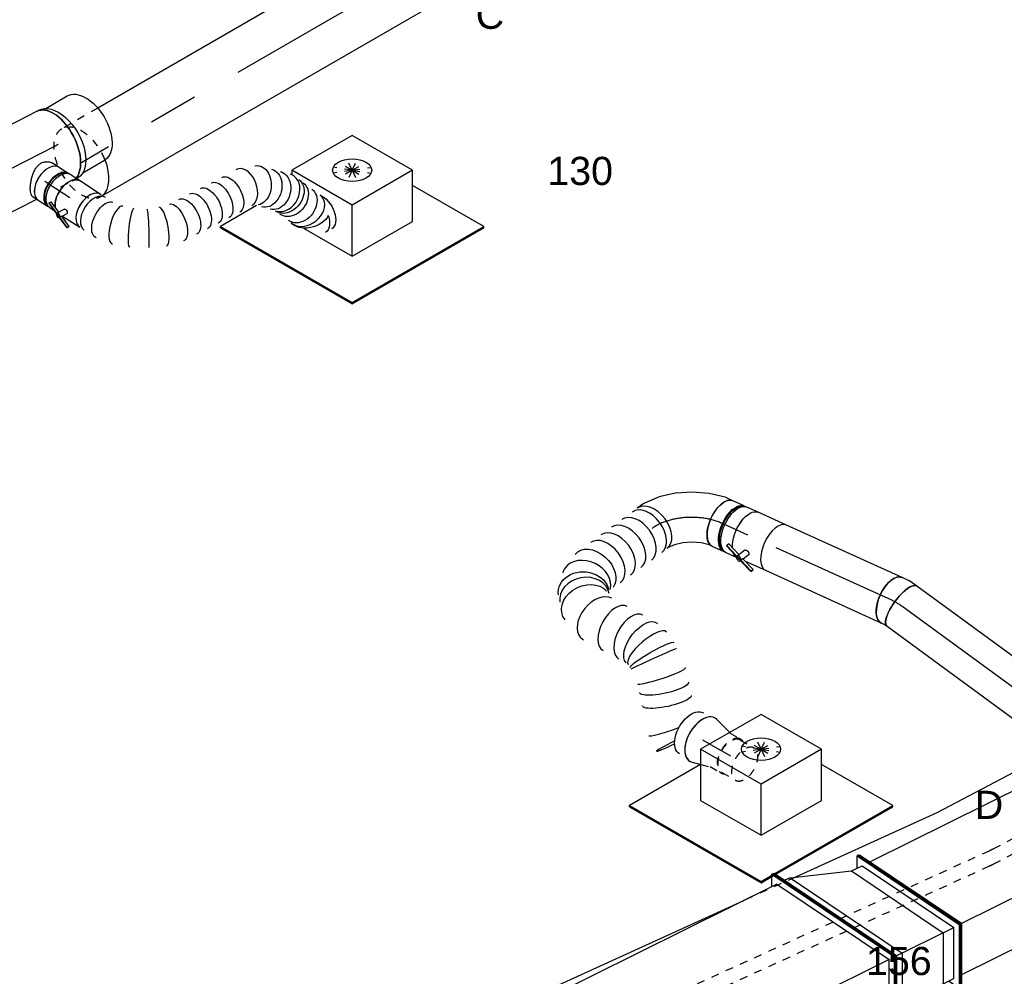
# Model space of a CAD drawing. Extents: x -329828 to 339781, y -55429 to 69176.
# Tile 51 of 140: x -45844 to -42699, y 35262 to 38320. Entities that reach past the tile are written whole.
import ezdxf
from ezdxf.enums import TextEntityAlignment as Align

# ---------------------------------------------------------------- set-up
doc = ezdxf.new("R2010")
doc.units = 0
doc.header["$LTSCALE"] = 50
doc.linetypes.add('CENTER2', pattern=[28.575, 19.05, -3.175, 3.175, -3.175])
doc.linetypes.add('STREEPJES', pattern=[0.1, 0.05, -0.05])
doc.layers.get('0').update_dxf_attribs({"linetype": 'CONTINUOUS'})
for name, color, linetype in [('EL6131--', 2, 'CONTINUOUS'), ('EM6131--', 1, 'CONTINUOUS'), ('lMcht aanvoer bestaand_PR', 1, 'CONTINUOUS'), ('lMcht retour bestaand_PR', 1, 'CONTINUOUS'), ('lucht aanvoer bestaand', 8, 'CONTINUOUS'), ('lucht aanvoer bestaand_HL', 1, 'CONTINUOUS'), ('lucht retour bestaand', 8, 'CONTINUOUS'), ('WL570---_RETOUR', 112, 'CONTINUOUS'), ('WL570---_RETOUR_HL', 8, 'CONTINUOUS'), ('WL570---_RETOUR_RST', 2, 'CONTINUOUS'), ('WL570---_RETOUR_RST_HL', 1, 'CONTINUOUS'), ('WL570---_TOEVOER', 3, 'CONTINUOUS'), ('WL570---_TOEVOER_HL', 8, 'CONTINUOUS'), ('WL570---_TOEVOER_RST', 2, 'CONTINUOUS'), ('WL570---_TOEVOER_RST_HL', 1, 'CONTINUOUS'), ('WM570---_RETOUR_PR', 1, 'CONTINUOUS'), ('WM570---_RETOUR_RST_PR', 1, 'CONTINUOUS'), ('WM570---_TOEVOER_PR', 1, 'CONTINUOUS'), ('WM570---_TOEVOER_RST_PR', 1, 'CONTINUOUS')]:
    doc.layers.add(name, color=color, linetype=linetype)
doc.styles.add('BURO-018', font='ARIAL.TTF', dxfattribs={"height": 90})

# ---------------------------------------------------------------- blocks, each defined once
blk = doc.blocks.new('*U653')
at = {"color": 0, "ltscale": 10}
for p, q in [((400.8, 527.7, -3637.9), (400.9, 527.8, -3637.9)), ((178.3, 422.1, -3637.9), (178.3, 421.9, -3637.9))]:
    blk.add_line(p, q, dxfattribs=at)
for centre, major_axis, ratio, start_param, end_param in [((270.2, 639.7, -3637.9), (73.3, 32.2), 0.57735, 3.141593, 6.442155), ((270.2, 639.7, -3637.9), (73.3, 32.2), 0.57735, 2.982623, 3.138451), ((331.8, 596.3, -3637.9), (78.8, -13.9), 0.052563, 4.875604, 6.283185), ((331.8, 596.3, -3637.9), (78.8, -13.9), 0.052563, 0, 1.351609), ((323.8, 551.4, -3637.9), (77.1, -23.7), 0.091804, 0.011316, 1.806413), ((254.8, 397.2, -3637.9), (-76.5, 24.8), 0.110234, 3.153432, 6.27134), ((242.7, 339.3, -3637.9), (78.3, -16.4), 0.01537, 3.141593, 6.283185), ((239.3, 300, -3637.9), (80.1, 6.1), 0.325482, 3.108821, 3.174364), ((239.3, 300, -3637.9), (80.1, 6.1), 0.325482, 3.174364, 6.250414), ((260.3, 240, -3637.9), (72.4, 34), 0.559584, 3.141593, 6.283185), ((284.8, 187.8, -3637.9), (72.4, 34), 0.559584, 3.141593, 6.283185), ((311.9, 130.2, -3637.9), (78.1, 20.6), 0.654018, 3.261406, 6.163372), ((311.9, 130.2, -3637.9), (78.1, 20.6), 0.654018, 6.163372, 6.402998), ((0, 0, -3637.9), (0, -80), 0.641905, 3.141593, 6.283185), ((20.6, 0, -3637.9), (0, -80), 0.641905, 3.141593, 6.283185), ((61.8, 0, -3637.9), (0, -80), 0.641905, 3.141593, 6.283185), ((103, 0, -3637.9), (0, -80), 0.641905, 3.141593, 6.283185), ((144.2, 0, -3637.9), (0, -80), 0.641905, 3.141593, 6.283185), ((185.3, 0, -3637.9), (0, -80), 0.641905, 3.141593, 6.283185), ((269, 11.8, -3637.9), (-37.5, 71.3), 0.779655, 0.150414, 2.991179), ((305.4, 51, -3637.9), (71.9, -35.1), 0.81209, 3.141593, 6.283185), ((269, 11.8, -3637.9), (-37.5, 71.3), 0.779655, 2.991179, 3.292006)]:
    blk.add_ellipse(centre, major_axis=major_axis, ratio=ratio, start_param=start_param, end_param=end_param, dxfattribs=at)
at = {"color": 0, "ltscale": 10, "extrusion": (4.47407e-17, -3.28597e-17, -1)}
for centre, major_axis, ratio, start_param, end_param in [((288.1, 471.6, -3637.9), (-73, 32.7), 0.232413, 0, 3.141593), ((270.6, 432.4, -3637.9), (-73, 32.7), 0.232413, 0, 3.141593), ((240, 326.1, -3637.9), (-79.8, 9.2), 0.121881, 3.152723, 6.294315), ((243.6, 276, -3637.9), (-76.9, -23.5), 0.503184, 3.202352, 6.343944), ((229.7, 0, -3637.9), (11.7, -79.6), 0.699351, 6.180463, 9.322055), ((297.5, 34.8, -3637.9), (63, -50.4), 0.809553, 6.104349, 9.245942), ((316.2, 73, -3637.9), (-79.7, 15.3), 0.775006, 2.934195, 6.075787)]:
    blk.add_ellipse(centre, major_axis=major_axis, ratio=ratio, start_param=start_param, end_param=end_param, dxfattribs=at)
at = {"layer": 'WM570---_RETOUR_PR', "color": 1, "style": 'BURO-018'}
blk.add_attdef('POSNR', text='', height=90, dxfattribs=at).set_placement((0, 0), align=Align.MIDDLE)
blk = doc.blocks.new('*U654')
at = {"color": 0, "ltscale": 10}
for p, q in [((-26.9, 124.8, -3535.2), (-13.2, 139.9, -3535.2)), ((-13.2, 139.9, -3535.2), (-9.7, 146.1, -3535.2)), ((-101.6, 84.8, -3535.2), (-74, 94.7, -3535.2)), ((-74, 94.7, -3535.2), (-48, 108.7, -3535.2)), ((-48, 108.7, -3535.2), (-26.9, 124.8, -3535.2)), ((-165.8, 76, -3535.2), (-174.5, 76, -3535.2)), ((-138.1, 80, -3535.2), (-127.3, 80, -3535.2)), ((-127.3, 80, -3535.2), (-101.6, 84.8, -3535.2)), ((118.9, 48.5, -3535.2), (129.8, 67.9, -3535.2)), ((82.6, 7.4, -3535.2), (115.5, 43.7, -3535.2)), ((39.4, -25.9, -3535.2), (80.9, 5.9, -3535.2)), ((-8.7, -51.9, -3535.2), (38.9, -26.2, -3535.2)), ((38.9, -26.2, -3535.2), (39.4, -25.9, -3535.2)), ((-59.5, -70.1, -3535.2), (-8.7, -51.9, -3535.2)), ((-165.8, -76, -3535.2), (-174.5, -76, -3535.2)), ((-138.1, -80, -3535.2), (-113.9, -80, -3535.2)), ((-111.3, -79.8, -3535.2), (-60.1, -70.2, -3535.2)), ((-59.5, -70.1, -3535.2), (-60.1, -70.2, -3535.2))]:
    blk.add_line(p, q, dxfattribs=at)
for centre, major_axis, ratio, start_param, end_param in [((60, 107, -3535.2), (69.8, -39.1), 0.641905, 3.141593, 6.283185), ((-178.5, 0, -3535.2), (0, 76), 0.504603, 3.269317, 6.155461), ((-138.1, 0, -3535.2), (0, 80), 0.504603, 3.141593, 6.283185), ((52.1, 92.9, -3535.2), (65.2, -46.9), 0.570565, 6.218705, 6.347665), ((-120, 0, -3535.2), (7.4, -79.9), 0.417172, 6.244757, 6.321613)]:
    blk.add_ellipse(centre, major_axis=major_axis, ratio=ratio, start_param=start_param, end_param=end_param, dxfattribs=at)
at = {"color": 0, "ltscale": 10, "extrusion": (-1.57744e-18, 6.0245e-17, -1)}
blk.add_ellipse((27.4, 65.7, -3535.2), major_axis=(54.3, -59.1), ratio=0.40063, start_param=6.24688, end_param=6.319491, dxfattribs=at)
at = {"layer": 'WL570---_RETOUR_HL', "linetype": 'CENTER2'}
blk.add_ellipse((-78.1, 107, -3535.2), major_axis=(-145.7, -66.1), ratio=0.57735, start_param=0.904587, end_param=2.475384, dxfattribs=at)
at = {"layer": 'WM570---_RETOUR_PR', "color": 1, "style": 'BURO-018'}
blk.add_attdef('POSNR', text='', height=90, dxfattribs=at).set_placement((0, 0), align=Align.MIDDLE)
blk = doc.blocks.new('*U671')
at = {"color": 0, "linetype": 'STREEPJES', "ltscale": 10}
for p, q in [((-40.6, 112.6, -5026.2), (2167.4, 112.6, -5026.2)), ((-60.9, 68.1, -5026.2), (2147.1, 68.1, -5026.2)), ((537, -112.6, -5026.2), (719.1, -112.6, -5026.2)), ((1597.3, -112.6, -5026.2), (1612.5, -112.6, -5026.2)), ((1691.6, -112.6, -5026.2), (1706.2, -112.6, -5026.2))]:
    blk.add_line(p, q, dxfattribs=at)
at = {"color": 0, "ltscale": 10}
for p, q in [((40.6, -112.6, -5026.2), (537, -112.6, -5026.2)), ((719.1, -112.6, -5026.2), (1597.3, -112.6, -5026.2)), ((1612.5, -112.6, -5026.2), (1691.6, -112.6, -5026.2)), ((1706.2, -112.6, -5026.2), (2248.6, -112.6, -5026.2))]:
    blk.add_line(p, q, dxfattribs=at)
at = {"layer": 'EM6131--', "color": 1, "style": 'BURO-018'}
blk.add_attdef('POSNR', text='', height=90, dxfattribs=at).set_placement((0, 0), align=Align.MIDDLE)
blk = doc.blocks.new('*U672')
at = {"color": 0, "linetype": 'STREEPJES', "ltscale": 10}
for p, q in [((-42.2, 115, -2966.7), (3081, 115, -2966.7)), ((-65, 71.6, -2966.7), (3058.2, 71.6, -2966.7))]:
    blk.add_line(p, q, dxfattribs=at)
at = {"color": 0, "ltscale": 10}
blk.add_line((42.2, -115, -2966.7), (3165.4, -115, -2966.7), dxfattribs=at)
at = {"layer": 'EM6131--', "color": 1, "style": 'BURO-018'}
blk.add_attdef('POSNR', text='', height=90, dxfattribs=at).set_placement((0, 0), align=Align.MIDDLE)
blk = doc.blocks.new('*U673')
at = {"color": 0, "linetype": 'STREEPJES', "ltscale": 10, "extrusion": (1.08339e-16, 2.56613e-16, -1)}
for centre in [(61.1, -71.6, -5023.8), (38.3, -115, -5023.8)]:
    blk.add_ellipse(centre, major_axis=(-239, 125.6), ratio=0.57735, start_param=0.832406, end_param=0.902219, dxfattribs=at)
at = {"layer": 'EM6131--', "color": 1, "style": 'BURO-018'}
blk.add_attdef('POSNR', text='', height=90, dxfattribs=at).set_placement((0, 0), align=Align.MIDDLE)
blk = doc.blocks.new('*U729')
at = {"color": 0, "ltscale": 10}
for p, q in [((7.3, 79, -4220.1), (63.7, 63.3, -4220.1)), ((7.3, -79, -4220.1), (34.5, -71.5, -4220.1))]:
    blk.add_line(p, q, dxfattribs=at)
at = {"color": 8, "linetype": 'STREEPJES', "ltscale": 10}
for p, q in [((63.7, 63.3, -4220.1), (66.7, 62.5, -4220.1)), ((63.8, 62.5, -4220.1), (104.7, 62.5, -4220.1)), ((104.7, 59.4, -4220.1), (155.7, 59.4, -4220.1)), ((34.5, -71.5, -4220.1), (66.7, -62.5, -4220.1)), ((63.8, -62.5, -4220.1), (104.7, -62.5, -4220.1)), ((104.7, -59.4, -4220.1), (155.7, -59.4, -4220.1))]:
    blk.add_line(p, q, dxfattribs=at)
at = {"color": 0, "ltscale": 10, "extrusion": (1.17463e-16, -1.88578e-16, -1)}
blk.add_ellipse((-40.8, 0, -4220.1), major_axis=(0, -76), ratio=0.57735, start_param=0, end_param=3.141593, dxfattribs=at)
blk.add_ellipse((-40.8, 0, -4220.1), major_axis=(0, -76), ratio=0.57735, start_param=0, end_param=3.141593, dxfattribs=at)
at = {"color": 0, "ltscale": 10}
blk.add_ellipse((0, 0, -4220.1), major_axis=(0, -80), ratio=0.57735, start_param=2.982623, end_param=6.442155, dxfattribs=at)
at = {"color": 8, "linetype": 'STREEPJES', "ltscale": 10}
for centre, major_axis, start_param, end_param in [((104.7, 0, -4220.1), (0, -62.5), 3.141593, 6.600746), ((104.7, 0, -4220.1), (0, -59.4), 3.141593, 6.283185), ((104.7, 0, -4220.1), (0, -59.4), 3.141593, 6.283185), ((104.7, 0, -4220.1), (0, -62.5), 2.824032, 3.138451), ((155.7, 0, -4220.1), (0, -59.4), 3.141593, 9.421636), ((155.7, 0, -4220.1), (0, -59.4), 3.141593, 9.421636)]:
    blk.add_ellipse(centre, major_axis=major_axis, ratio=0.57735, start_param=start_param, end_param=end_param, dxfattribs=at)
at = {"layer": 'WL570---_RETOUR_RST_HL', "linetype": 'CENTER2'}
for p in [(0, 0, -4220.1), (104.7, 0, -4220.1)]:
    blk.add_line(p, (63.8, 0, -4220.1), dxfattribs=at)
blk.add_circle((0, 0, -4220.1), 0.075, dxfattribs=at)
at = {"layer": 'WM570---_RETOUR_RST_PR', "color": 1, "style": 'BURO-018'}
blk.add_attdef('POSNR', text='', height=90, dxfattribs=at).set_placement((0, 0), align=Align.MIDDLE)
blk = doc.blocks.new('*U730')
at = {"color": 0, "ltscale": 10}
for p, q in [((-40.7, 80, -3642), (-4.3, 80, -3642)), ((4.3, 80, -3642), (44.6, 80, -3642)), ((-44.6, -80, -3642), (-4.3, -80, -3642)), ((4.3, -80, -3642), (44.6, -80, -3642))]:
    blk.add_line(p, q, dxfattribs=at)
at = {"color": 0, "ltscale": 10, "extrusion": (-1.57744e-18, 6.0245e-17, -1)}
for centre, major_axis, start_param, end_param in [((-44.6, 0, -3642), (0, 80), 0.101643, 0.437961), ((-4.3, 0, -3642), (0, 80), 0, 3.141593), ((4.3, 0, -3642), (0, 80), 0, 3.248732), ((4.3, 0, -3642), (0, 80), 6.176046, 6.280044), ((4.3, 0, -3642), (0, 76), 0.127725, 3.013868), ((44.6, 0, -3642), (0, 80), 0, 3.141593), ((-44.6, 0, -3642), (0, 80), 0.771426, 3.141593)]:
    blk.add_ellipse(centre, major_axis=major_axis, ratio=0.504603, start_param=start_param, end_param=end_param, dxfattribs=at)
at = {"layer": 'WL570---_RETOUR_HL', "linetype": 'CENTER2'}
blk.add_line((-44.6, 0, -3642), (44.6, 0, -3642), dxfattribs=at)
at = {"layer": 'WM570---_RETOUR_PR', "color": 1, "style": 'BURO-018'}
blk.add_attdef('POSNR', text='', height=90, dxfattribs=at).set_placement((0, 0), align=Align.MIDDLE)
blk = doc.blocks.new('*U731')
at = {"color": 2, "ltscale": 10}
for p, q in [((-11.6, 93.5, -3697), (-7.6, 100.7, -3697)), ((-11.3, 95.3, -3697), (-11.6, 93.5, -3697)), ((-7.3, 102.4, -3697), (-11.3, 95.3, -3697)), ((-7.6, 100.7, -3697), (-7.3, 102.4, -3697)), ((35.3, 83.3, -3697), (-7.6, 100.7, -3697)), ((36.5, 84.6, -3697), (-7.3, 102.4, -3697)), ((-49.4, 80, -3697), (21.7, 80, -3697)), ((-11.6, 93.5, -3697), (32.2, 75.8, -3697)), ((21.6, 58, -3697), (31.7, 76, -3697)), ((32.2, 75.8, -3697), (36.2, 82.9, -3697)), ((36.2, 82.9, -3697), (35.3, 83.3, -3697)), ((36.2, 82.9, -3697), (36.5, 84.6, -3697)), ((97.3, 58.1, -3697), (36.2, 82.9, -3697)), ((97.7, 59.8, -3697), (36.5, 84.6, -3697)), ((37.9, 48.1, -3697), (53.3, 75.6, -3697)), ((49.5, 68.7, -3697), (93.3, 51, -3697)), ((93.3, 51, -3697), (97.3, 58.1, -3697)), ((97.3, 58.1, -3697), (97.7, 59.8, -3697)), ((-49.4, -80, -3697), (49.4, -80, -3697))]:
    blk.add_line(p, q, dxfattribs=at)
for centre, major_axis, ratio, start_param, end_param in [((-49.4, 0, -3697), (0, 80), 0.504603, 3.141593, 6.283185), ((45, 80.2, -3697), (8.32, -4.67), 0.641905, 3.141593, 6.283185), ((45, 80.2, -3697), (8.32, -4.67), 0.641905, 0, 3.141593)]:
    blk.add_ellipse(centre, major_axis=major_axis, ratio=ratio, start_param=start_param, end_param=end_param, dxfattribs=at)
at = {"color": 2, "ltscale": 10, "extrusion": (-5.05486e-17, -2.29418e-17, -1)}
for start_param, end_param in [(0.101643, 0.437961), (0.771426, 3.141593)]:
    blk.add_ellipse((49.4, 0, -3697), major_axis=(0, 80), ratio=0.504603, start_param=start_param, end_param=end_param, dxfattribs=at)
at = {"color": 2, "ltscale": 10}
blk.add_spline([(37.9, 48.1, -3697), (37.4, 47.6, -3697), (36.9, 47.2, -3697), (36.3, 46.8, -3697), (35.6, 46.5, -3697), (34.9, 46.3, -3697), (34.2, 46.1, -3697), (33.4, 46, -3697), (32.5, 46, -3697), (31.7, 46.1, -3697), (30.8, 46.3, -3697), (29.9, 46.5, -3697), (29, 46.9, -3697), (28.2, 47.2, -3697), (27.3, 47.7, -3697), (26.5, 48.2, -3697), (25.7, 48.8, -3697), (25, 49.4, -3697), (24.3, 50, -3697), (23.6, 50.7, -3697), (23.1, 51.4, -3697), (22.5, 52.1, -3697), (22.1, 52.8, -3697), (21.7, 53.6, -3697), (21.5, 54.3, -3697), (21.3, 55, -3697), (21.2, 55.6, -3697), (21.1, 56.3, -3697), (21.2, 56.9, -3697), (21.4, 57.5, -3697), (21.6, 58, -3697)], degree=3, dxfattribs=at)
at = {"layer": 'WL570---_RETOUR', "color": 1, "style": 'BURO-018'}
blk.add_attdef('I', text='', height=90, dxfattribs=at).set_placement((0, 0), align=Align.MIDDLE)
at = {"layer": 'WM570---_RETOUR_PR', "color": 1, "style": 'BURO-018'}
blk.add_attdef('POSNR', text='', height=90, dxfattribs=at).set_placement((0, 0), align=Align.MIDDLE)
blk = doc.blocks.new('*U732')
at = {"color": 0, "ltscale": 10}
for p, q in [((0, 80, -3963), (405.6, 80, -3963)), ((0, -80, -3963), (405.6, -80, -3963))]:
    blk.add_line(p, q, dxfattribs=at)
blk.add_ellipse((0, 0, -3963), major_axis=(0, 80), ratio=0.504603, start_param=3.141593, end_param=6.283185, dxfattribs=at)
at = {"layer": 'WL570---_RETOUR_HL', "linetype": 'CENTER2'}
blk.add_line((0, 0, -3963), (405.6, 0, -3963), dxfattribs=at)
at = {"layer": 'WM570---_RETOUR_PR', "color": 1, "style": 'BURO-018'}
blk.add_attdef('POSNR', text='', height=90, dxfattribs=at).set_placement((0, 0), align=Align.MIDDLE)
blk = doc.blocks.new('*U733')
at = {"color": 0, "ltscale": 10}
for p, q in [((-19.8, 80, -3973.6), (-8.3, 80, -3973.6)), ((-8.3, 80, -3973.6), (1.4, 82, -3973.6)), ((-19.8, -80, -3973.6), (6.8, -80, -3973.6)), ((9.7, -79.7, -3973.6), (34.2, -74.6, -3973.6))]:
    blk.add_line(p, q, dxfattribs=at)
for centre, major_axis, ratio, start_param, end_param in [((-19.8, 0, -3973.6), (0, 80), 0.33798, 3.141593, 6.283185), ((0, 0, -3973.6), (8.3, -79.9), 0.424883, 6.239313, 6.327058)]:
    blk.add_ellipse(centre, major_axis=major_axis, ratio=ratio, start_param=start_param, end_param=end_param, dxfattribs=at)
at = {"color": 0, "ltscale": 10, "extrusion": (-2.07952e-17, 1.22372e-16, -1)}
blk.add_ellipse((17.8, 3.7, -3973.6), major_axis=(-16.4, 78.3), ratio=0.504603, start_param=0, end_param=3.141593, dxfattribs=at)
at = {"layer": 'WL570---_RETOUR_HL', "linetype": 'CENTER2'}
blk.add_ellipse((-59.4, 109.1, -3973.6), major_axis=(152.6, -48.1), ratio=0.641905, start_param=5.168852, end_param=5.430651, dxfattribs=at)
at = {"layer": 'WM570---_RETOUR_PR', "color": 1, "style": 'BURO-018'}
blk.add_attdef('POSNR', text='', height=90, dxfattribs=at).set_placement((0, 0), align=Align.MIDDLE)
blk = doc.blocks.new('*U734')
at = {"color": 0, "ltscale": 10}
for p, q in [((0, 80, -4162.3), (505.8, 80, -4162.3)), ((0, -80, -4162.3), (505.8, -80, -4162.3))]:
    blk.add_line(p, q, dxfattribs=at)
blk.add_ellipse((0, 0, -4162.3), major_axis=(0, 80), ratio=0.33798, start_param=3.141593, end_param=6.283185, dxfattribs=at)
at = {"color": 0, "ltscale": 10, "extrusion": (4.63897e-17, 1.71561e-16, -1)}
blk.add_ellipse((505.8, 0, -4162.3), major_axis=(0, 80), ratio=0.33798, start_param=0, end_param=3.141593, dxfattribs=at)
at = {"layer": 'WL570---_RETOUR_HL', "linetype": 'CENTER2'}
blk.add_line((0, 0, -4162.3), (505.8, 0, -4162.3), dxfattribs=at)
at = {"layer": 'WM570---_RETOUR_PR', "color": 1, "style": 'BURO-018'}
blk.add_attdef('POSNR', text='', height=90, dxfattribs=at).set_placement((0, 0), align=Align.MIDDLE)
blk = doc.blocks.new('*U737')
at = {"color": 0, "ltscale": 10}
for p, q in [((-142.6, 79, -4327.2), (-51.9, 261.9, -4327.2)), ((-138.4, 79, -4327.2), (-47.7, 261.9, -4327.2)), ((-51.9, 261.9, -4327.2), (-47.7, 261.9, -4327.2)), ((-47.7, 261.9, -4327.2), (-27.5, 226.6, -4327.2)), ((2300.4, 79, -4327.2), (2391.1, 261.9, -4327.2)), ((2304.7, 79, -4327.2), (2395.3, 261.9, -4327.2)), ((2395.3, 261.9, -4327.2), (2391.1, 261.9, -4327.2)), ((-47.1, 226.6, -4327.2), (-119.6, 80.2, -4327.2)), ((-47.1, 226.6, -4327.2), (1397, 226.6, -4327.2)), ((1581.2, 226.6, -4327.2), (2373.6, 226.6, -4327.2)), ((-142.6, 79, -4327.2), (-138.4, 79, -4327.2)), ((51.9, -261.9, -4327.2), (-142.6, 79, -4327.2)), ((56.2, -261.9, -4327.2), (-138.4, 79, -4327.2)), ((55.5, -226.6, -4327.2), (-119.6, 80.2, -4327.2)), ((-119.6, 80.2, -4327.2), (2301.1, 80.2, -4327.2)), ((2304.7, 79, -4327.2), (2300.4, 79, -4327.2)), ((2495, -261.9, -4327.2), (2300.4, 79, -4327.2)), ((2499.2, -261.9, -4327.2), (2304.7, 79, -4327.2)), ((55.5, -226.6, -4327.2), (2474.8, -226.6, -4327.2)), ((73.7, -226.6, -4327.2), (56.2, -261.9, -4327.2)), ((51.9, -261.9, -4327.2), (56.2, -261.9, -4327.2)), ((2499.2, -261.9, -4327.2), (2495, -261.9, -4327.2))]:
    blk.add_line(p, q, dxfattribs=at)
at = {"color": 8, "linetype": 'STREEPJES', "ltscale": 10}
blk.add_line((1397, 226.6, -4327.2), (1581.2, 226.6, -4327.2), dxfattribs=at)
at = {"layer": 'lMcht retour bestaand_PR', "color": 1, "style": 'BURO-018'}
blk.add_attdef('POSNR', text='', height=90, dxfattribs=at).set_placement((0, 0), align=Align.MIDDLE)
blk = doc.blocks.new('*U857')
at = {"color": 0, "ltscale": 10}
for p, q in [((-184.9, 79, -5891), (-94.3, 261.9, -5891)), ((-180.7, 79, -5891), (-90.1, 261.9, -5891)), ((-94.3, 261.9, -5891), (-90.1, 261.9, -5891)), ((-90.1, 261.9, -5891), (-69.9, 226.6, -5891)), ((42.2, 79, -5891), (132.8, 261.9, -5891)), ((46.4, 79, -5891), (137.1, 261.9, -5891)), ((137.1, 261.9, -5891), (132.8, 261.9, -5891)), ((-89.4, 226.6, -5891), (-161.9, 80.2, -5891)), ((-123.8, 80.2, -5891), (-51.3, 226.6, -5891)), ((-51.3, 226.6, -5891), (-89.4, 226.6, -5891)), ((-51.3, 226.6, -5891), (95.4, 226.6, -5891)), ((22.9, 80.2, -5891), (95.4, 226.6, -5891)), ((95.4, 226.6, -5891), (115.3, 226.6, -5891)), ((-184.9, 79, -5891), (-180.7, 79, -5891)), ((9.6, -261.9, -5891), (-184.9, 79, -5891)), ((13.8, -261.9, -5891), (-180.7, 79, -5891)), ((13.2, -226.6, -5891), (-161.9, 80.2, -5891)), ((-123.8, 80.2, -5891), (-161.9, 80.2, -5891)), ((51.3, -226.6, -5891), (-123.8, 80.2, -5891)), ((-123.8, 80.2, -5891), (22.9, 80.2, -5891)), ((22.9, 80.2, -5891), (42.8, 80.2, -5891)), ((236.9, -294.7, -5891), (22.9, 80.2, -5891)), ((46.4, 79, -5891), (42.2, 79, -5891)), ((275.6, -330.1, -5891), (42.2, 79, -5891)), ((279.9, -330.1, -5891), (46.4, 79, -5891)), ((51.3, -226.6, -5891), (13.2, -226.6, -5891)), ((31.4, -226.6, -5891), (13.8, -261.9, -5891)), ((236.9, -294.7, -5891), (51.3, -226.6, -5891)), ((9.6, -261.9, -5891), (13.8, -261.9, -5891)), ((236.9, -294.7, -5891), (255.5, -294.7, -5891)), ((279.9, -330.1, -5891), (275.6, -330.1, -5891))]:
    blk.add_line(p, q, dxfattribs=at)
at = {"layer": 'lMcht retour bestaand_PR', "color": 1, "style": 'BURO-018'}
blk.add_attdef('POSNR', text='', height=90, dxfattribs=at).set_placement((0, 0), align=Align.MIDDLE)
blk = doc.blocks.new('*U858')
at = {"color": 0, "ltscale": 10}
for p, q in [((-162.1, 113.1, -5978.7), (-71.4, 296, -5978.7)), ((-157.8, 113.1, -5978.7), (-67.2, 296, -5978.7)), ((-71.4, 296, -5978.7), (-67.2, 296, -5978.7)), ((-67.2, 296, -5978.7), (-47, 260.6, -5978.7)), ((842.1, 113.1, -5978.7), (932.8, 296, -5978.7)), ((846.4, 113.1, -5978.7), (937, 296, -5978.7)), ((937, 296, -5978.7), (932.8, 296, -5978.7)), ((-66.5, 260.6, -5978.7), (-139, 114.3, -5978.7)), ((-66.5, 260.6, -5978.7), (915.3, 260.6, -5978.7)), ((-162.1, 113.1, -5978.7), (-157.8, 113.1, -5978.7)), ((71.4, -296, -5978.7), (-162.1, 113.1, -5978.7)), ((75.6, -296, -5978.7), (-157.8, 113.1, -5978.7)), ((75, -260.6, -5978.7), (-139, 114.3, -5978.7)), ((-139, 114.3, -5978.7), (842.8, 114.3, -5978.7)), ((846.4, 113.1, -5978.7), (842.1, 113.1, -5978.7)), ((1075.6, -296, -5978.7), (842.1, 113.1, -5978.7)), ((1079.8, -296, -5978.7), (846.4, 113.1, -5978.7)), ((75, -260.6, -5978.7), (1055.4, -260.6, -5978.7)), ((93.2, -260.6, -5978.7), (75.6, -296, -5978.7)), ((71.4, -296, -5978.7), (75.6, -296, -5978.7)), ((1079.8, -296, -5978.7), (1075.6, -296, -5978.7))]:
    blk.add_line(p, q, dxfattribs=at)
at = {"layer": 'lMcht retour bestaand_PR', "color": 1, "style": 'BURO-018'}
blk.add_attdef('POSNR', text='', height=90, dxfattribs=at).set_placement((0, 0), align=Align.MIDDLE)
blk = doc.blocks.new('*U880')
at = {"color": 0, "ltscale": 10}
for p, q in [((-122.3, 174.3, -2093.4), (-129.4, 162, -2093.4)), ((100.6, 174.3, -2093.4), (-122.3, 174.3, -2093.4)), ((-10.8, -18.7, -2093.4), (-122.3, 174.3, -2093.4)), ((212.1, -18.7, -2093.4), (100.6, 174.3, -2093.4)), ((-411.3, 129, -2093.4), (-409.3, 132.6, -2093.4)), ((-411.3, 129, -2093.4), (-168.4, -291.7, -2093.4)), ((-276, 132.6, -2093.4), (-409.3, 132.6, -2093.4)), ((-409.3, 132.6, -2093.4), (-166.4, -288.1, -2093.4)), ((-182.4, -4.4, -2093.4), (-92.5, -160.2, -2093.4)), ((-92.5, -160.2, -2093.4), (-10.8, -18.7, -2093.4)), ((212.1, -18.7, -2093.4), (-10.8, -18.7, -2093.4)), ((130.4, -160.2, -2093.4), (212.1, -18.7, -2093.4)), ((319.5, -288.1, -2093.4), (188, -60.5, -2093.4)), ((-92.5, -160.2, -2093.4), (130.4, -160.2, -2093.4)), ((-166.4, -288.1, -2093.4), (-168.4, -291.7, -2093.4)), ((-168.4, -291.7, -2093.4), (317.4, -291.7, -2093.4)), ((-166.4, -288.1, -2093.4), (319.5, -288.1, -2093.4)), ((317.4, -291.7, -2093.4), (319.5, -288.1, -2093.4))]:
    blk.add_line(p, q, dxfattribs=at)
at = {"color": 8, "linetype": 'STREEPJES', "ltscale": 10}
for q in [(-12, 99.9, -2093.4), (-2.7, 116.1, -2093.4), (19.4, 122, -2093.4), (48.3, 116.1, -2093.4), (76.3, 99.9, -2093.4), (-6.1, 77.8, -2093.4), (13.5, 55.7, -2093.4), (41.5, 39.5, -2093.4), (70.4, 33.6, -2093.4), (92.5, 39.5, -2093.4), (101.9, 55.7, -2093.4), (95.9, 77.8, -2093.4)]:
    blk.add_line((44.9, 77.8, -2093.4), q, dxfattribs=at)
at = {"color": 0, "ltscale": 10}
blk.add_ellipse((44.9, 77.8, -2093.4), major_axis=(54.1, -31.2), ratio=0.57735, dxfattribs=at)
at = {"layer": 'WL570---_TOEVOER_RST_HL', "linetype": 'CENTER2'}
blk.add_circle((0, 0, -2093.4), 0.075, dxfattribs=at)
at = {"layer": 'WL570---_TOEVOER_RST', "color": 1, "style": 'BURO-018'}
for tag in ['MC', 'Q']:
    blk.add_attdef(tag, text='', height=90, dxfattribs=at).set_placement((0, 0), align=Align.MIDDLE)
at = {"layer": 'WM570---_TOEVOER_RST_PR', "color": 1, "style": 'BURO-018'}
blk.add_attdef('POSNR', text='', height=90, dxfattribs=at).set_placement((0, 0), align=Align.MIDDLE)
blk = doc.blocks.new('*U886')
at = {"color": 0, "ltscale": 10}
for p, q in [((-122.3, 174.3, -4364.2), (-203.9, 32.9, -4364.2)), ((100.6, 174.3, -4364.2), (-122.3, 174.3, -4364.2)), ((-10.8, -18.7, -4364.2), (-122.3, 174.3, -4364.2)), ((212.1, -18.7, -4364.2), (100.6, 174.3, -4364.2)), ((-411.3, 129, -4364.2), (-409.3, 132.6, -4364.2)), ((-411.3, 129, -4364.2), (-168.4, -291.7, -4364.2)), ((-147, 132.6, -4364.2), (-409.3, 132.6, -4364.2)), ((-409.3, 132.6, -4364.2), (-166.4, -288.1, -4364.2)), ((-203.9, 32.9, -4364.2), (-92.5, -160.2, -4364.2)), ((-92.5, -160.2, -4364.2), (-10.8, -18.7, -4364.2)), ((212.1, -18.7, -4364.2), (-10.8, -18.7, -4364.2)), ((130.4, -160.2, -4364.2), (212.1, -18.7, -4364.2)), ((319.5, -288.1, -4364.2), (188, -60.5, -4364.2)), ((-92.5, -160.2, -4364.2), (130.4, -160.2, -4364.2)), ((-166.4, -288.1, -4364.2), (-168.4, -291.7, -4364.2)), ((-168.4, -291.7, -4364.2), (-128.7, -291.7, -4364.2)), ((-166.4, -288.1, -4364.2), (-126.6, -288.1, -4364.2)), ((-115.7, -288.1, -4364.2), (319.5, -288.1, -4364.2)), ((-114, -291.7, -4364.2), (317.4, -291.7, -4364.2)), ((317.4, -291.7, -4364.2), (319.5, -288.1, -4364.2))]:
    blk.add_line(p, q, dxfattribs=at)
at = {"color": 8, "linetype": 'STREEPJES', "ltscale": 10}
for p, q in [((-146.4, 132.6, -4364.2), (-147, 132.6, -4364.2)), ((44.9, 77.8, -4364.2), (-12, 99.9, -4364.2)), ((44.9, 77.8, -4364.2), (-2.7, 116.1, -4364.2)), ((44.9, 77.8, -4364.2), (19.4, 122, -4364.2)), ((44.9, 77.8, -4364.2), (48.3, 116.1, -4364.2)), ((44.9, 77.8, -4364.2), (76.3, 99.9, -4364.2)), ((44.9, 77.8, -4364.2), (-6.1, 77.8, -4364.2)), ((44.9, 77.8, -4364.2), (13.5, 55.7, -4364.2)), ((44.9, 77.8, -4364.2), (41.5, 39.5, -4364.2)), ((44.9, 77.8, -4364.2), (70.4, 33.6, -4364.2)), ((44.9, 77.8, -4364.2), (92.5, 39.5, -4364.2)), ((44.9, 77.8, -4364.2), (101.9, 55.7, -4364.2)), ((44.9, 77.8, -4364.2), (95.9, 77.8, -4364.2)), ((-128.7, -291.7, -4364.2), (-114, -291.7, -4364.2)), ((-126.6, -288.1, -4364.2), (-115.7, -288.1, -4364.2))]:
    blk.add_line(p, q, dxfattribs=at)
at = {"color": 0, "ltscale": 10}
blk.add_ellipse((44.9, 77.8, -4364.2), major_axis=(54.1, -31.2), ratio=0.57735, dxfattribs=at)
at = {"layer": 'WL570---_RETOUR_RST_HL', "linetype": 'CENTER2'}
blk.add_circle((0, 0, -4364.2), 0.075, dxfattribs=at)
at = {"layer": 'WL570---_RETOUR_RST', "color": 1, "style": 'BURO-018'}
for tag in ['MC', 'Q']:
    blk.add_attdef(tag, text='', height=90, dxfattribs=at).set_placement((0, 0), align=Align.MIDDLE)
at = {"layer": 'WM570---_RETOUR_RST_PR', "color": 1, "style": 'BURO-018'}
blk.add_attdef('POSNR', text='', height=90, dxfattribs=at).set_placement((0, 0), align=Align.MIDDLE)
blk = doc.blocks.new('*U914')
at = {"color": 0, "ltscale": 10}
for p, q in [((-6.4, 125, -2311.8), (-3.2, 125, -2311.8)), ((-3.2, 125, -2311.8), (-0.2, 125.2, -2311.8)), ((22.7, 120.1, -2311.8), (102, 124.2, -2311.8)), ((8.8, -124.7, -2311.8), (12.6, -124.5, -2311.8)), ((34.9, -117.1, -2311.8), (114.2, -113, -2311.8))]:
    blk.add_line(p, q, dxfattribs=at)
at = {"color": 8, "linetype": 'STREEPJES', "ltscale": 10}
for p, q in [((-6.4, -125, -2311.8), (2.2, -125, -2311.8)), ((2.2, -125, -2311.8), (4.2, -124.9, -2311.8)), ((4.2, -124.9, -2311.8), (8.8, -124.7, -2311.8)), ((116.5, -112.8, -2311.8), (114.2, -113, -2311.8))]:
    blk.add_line(p, q, dxfattribs=at)
at = {"color": 0, "ltscale": 10, "extrusion": (-1.72497e-16, -1.61147e-16, -1)}
for centre, major_axis, end_param in [((6.2, 0.3, -2311.8), (-6.4, 124.8), 3.141593), ((108.1, 5.6, -2311.8), (-6.1, 118.6), 3.108319)]:
    blk.add_ellipse(centre, major_axis=major_axis, ratio=0.577955, start_param=0, end_param=end_param, dxfattribs=at)
at = {"color": 0, "ltscale": 10}
blk.add_ellipse((-6.4, 0, -2311.8), major_axis=(0, 125), ratio=0.541668, start_param=3.348298, end_param=6.283185, dxfattribs=at)
at = {"color": 8, "linetype": 'STREEPJES', "ltscale": 10}
blk.add_ellipse((-6.4, 0, -2311.8), major_axis=(0, 125), ratio=0.541668, start_param=3.141593, end_param=3.348298, dxfattribs=at)
at = {"layer": 'WL570---_TOEVOER_HL', "linetype": 'CENTER2'}
blk.add_ellipse((-104.9, 171.7, -2311.8), major_axis=(222.6, -113.9), ratio=0.57735, start_param=5.437749, end_param=5.498836, dxfattribs=at)
at = {"layer": 'WM570---_TOEVOER_PR', "color": 1, "style": 'BURO-018'}
blk.add_attdef('POSNR', text='', height=90, dxfattribs=at).set_placement((0, 0), align=Align.MIDDLE)
blk = doc.blocks.new('*U918')
at = {"color": 0, "ltscale": 10}
for p, q in [((0, 125, -3423.1), (1718.2, 125, -3423.1)), ((0, -125, -3423.1), (1589.6, -125, -3423.1))]:
    blk.add_line(p, q, dxfattribs=at)
at = {"color": 8, "linetype": 'STREEPJES', "ltscale": 10}
blk.add_line((1676.7, -125, -3423.1), (1718.2, -125, -3423.1), dxfattribs=at)
at = {"color": 0, "ltscale": 10}
blk.add_ellipse((0, 0, -3423.1), major_axis=(0, 125), ratio=0.541668, start_param=3.141593, end_param=6.283185, dxfattribs=at)
at = {"color": 0, "ltscale": 10, "extrusion": (-1.72497e-16, -1.61147e-16, -1)}
blk.add_ellipse((1718.2, 0, -3423.1), major_axis=(0, 125), ratio=0.541668, start_param=0, end_param=2.934887, dxfattribs=at)
at = {"color": 8, "linetype": 'STREEPJES', "ltscale": 10, "extrusion": (-1.72497e-16, -1.61147e-16, -1)}
blk.add_ellipse((1718.2, 0, -3423.1), major_axis=(0, 125), ratio=0.541668, start_param=2.934887, end_param=3.141593, dxfattribs=at)
at = {"layer": 'lucht aanvoer bestaand_HL', "linetype": 'CENTER2'}
blk.add_line((0, 0, -3423.1), (1718.2, 0, -3423.1), dxfattribs=at)
at = {"layer": 'lMcht aanvoer bestaand_PR', "color": 1, "style": 'BURO-018'}
blk.add_attdef('POSNR', text='', height=90, dxfattribs=at).set_placement((0, 0), align=Align.MIDDLE)
blk = doc.blocks.new('*U919')
at = {"color": 0, "ltscale": 10}
for p, q in [((-5.4, 62.5, -2474.5), (15.8, 62.5, -2474.5)), ((39.5, 59.4, -2474.5), (47.5, 59.4, -2474.5)), ((-8, -62.5, -2474.5), (9.8, -62.5, -2474.5)), ((9.8, -62.5, -2474.5), (15.8, -62.5, -2474.5)), ((39.5, -59.4, -2474.5), (47.5, -59.4, -2474.5))]:
    blk.add_line(p, q, dxfattribs=at)
for centre, major_axis, start_param, end_param in [((15.8, 0, -2474.5), (0, -62.5), 3.141593, 6.283185), ((51.5, 0, -2474.5), (0, -59.4), 3.28043, 6.144348)]:
    blk.add_ellipse(centre, major_axis=major_axis, ratio=0.610952, start_param=start_param, end_param=end_param, dxfattribs=at)
blk.add_spline([(-8, -62.2, -2474.5), (-10.6, -61.2, -2474.5), (-13.3, -59.6, -2474.5), (-16, -57.4, -2474.5), (-18.7, -54.6, -2474.5), (-21.5, -51.3, -2474.5), (-24.4, -47.4, -2474.5), (-27.2, -43.1, -2474.5), (-30, -38.3, -2474.5), (-32.7, -33.1, -2474.5), (-35.3, -27.5, -2474.5), (-37.8, -21.7, -2474.5), (-40, -15.7, -2474.5), (-42.1, -9.5, -2474.5), (-43.8, -3.2, -2474.5), (-45.1, 3.2, -2474.5), (-46, 9.5, -2474.5), (-46.5, 15.7, -2474.5), (-46.4, 21.7, -2474.5), (-45.8, 27.5, -2474.5), (-44.6, 33.1, -2474.5), (-42.8, 38.3, -2474.5), (-40.4, 43.1, -2474.5), (-37.4, 47.4, -2474.5), (-33.9, 51.3, -2474.5), (-29.9, 54.6, -2474.5), (-25.5, 57.4, -2474.5), (-20.8, 59.6, -2474.5), (-15.8, 61.2, -2474.5), (-10.7, 62.2, -2474.5), (-5.4, 62.5, -2474.5)], degree=3, dxfattribs=at)
at = {"layer": 'WL570---_TOEVOER_HL', "linetype": 'CENTER2'}
blk.add_line((0, 0, -2474.5), (15.8, 0, -2474.5), dxfattribs=at)
at = {"layer": 'WM570---_TOEVOER_PR', "color": 1, "style": 'BURO-018'}
blk.add_attdef('POSNR', text='', height=90, dxfattribs=at).set_placement((0, 0), align=Align.MIDDLE)
blk = doc.blocks.new('*U920')
at = {"color": 0, "ltscale": 10}
for p, q in [((-39.6, 62.5, -2517.3), (-4, 62.5, -2517.3)), ((4, 62.5, -2517.3), (39.6, 62.5, -2517.3)), ((-39.6, -62.5, -2517.3), (-4, -62.5, -2517.3)), ((4, -62.5, -2517.3), (22.7, -62.5, -2517.3))]:
    blk.add_line(p, q, dxfattribs=at)
for centre, major_axis, start_param, end_param in [((-39.6, 0, -2517.3), (0, -62.5), 3.141593, 6.283185), ((-4, 0, -2517.3), (0, -62.5), 3.141593, 6.387035), ((-4, 0, -2517.3), (0, -59.4), 3.28043, 6.144348), ((4, 0, -2517.3), (0, -62.5), 3.141593, 6.283185), ((-4, 0, -2517.3), (0, -62.5), 3.037743, 3.138451), ((39.6, 0, -2517.3), (0, -62.5), 3.141593, 5.705519)]:
    blk.add_ellipse(centre, major_axis=major_axis, ratio=0.610952, start_param=start_param, end_param=end_param, dxfattribs=at)
at = {"layer": 'WL570---_TOEVOER_HL', "linetype": 'CENTER2'}
blk.add_line((-39.6, 0, -2517.3), (39.6, 0, -2517.3), dxfattribs=at)
at = {"layer": 'WM570---_TOEVOER_PR', "color": 1, "style": 'BURO-018'}
blk.add_attdef('POSNR', text='', height=90, dxfattribs=at).set_placement((0, 0), align=Align.MIDDLE)
blk = doc.blocks.new('*U921')
at = {"color": 2, "ltscale": 10}
for p, q in [((-39.6, 62.5, -2578.4), (39.6, 62.5, -2578.4)), ((-84.6, -50.6, -2578.4), (-81.1, -44.6, -2578.4)), ((-31.7, -70.6, -2578.4), (-84.6, -50.6, -2578.4)), ((-84.6, -51.9, -2578.4), (-84.6, -50.6, -2578.4)), ((-31.7, -71.8, -2578.4), (-84.6, -51.9, -2578.4)), ((-43.3, -58.8, -2578.4), (-81.1, -44.6, -2578.4)), ((-33, -40.8, -2578.4), (-46.4, -64.2, -2578.4)), ((-26.2, -62.5, -2578.4), (-27.5, -64.8, -2578.4)), ((-18.8, -49.5, -2578.4), (-26.2, -62.5, -2578.4)), ((-26.2, -62.5, -2578.4), (39.6, -62.5, -2578.4)), ((-31.6, -71.9, -2578.4), (-32, -72.5, -2578.4)), ((-28.2, -64.5, -2578.4), (-31.7, -70.6, -2578.4)), ((-31.7, -70.6, -2578.4), (-31.7, -71.8, -2578.4)), ((6.2, -84.9, -2578.4), (-31.7, -70.6, -2578.4)), ((6.2, -86.1, -2578.4), (-31.7, -71.8, -2578.4)), ((9.7, -78.8, -2578.4), (-28.2, -64.5, -2578.4)), ((6.2, -84.9, -2578.4), (9.7, -78.8, -2578.4)), ((9.7, -80, -2578.4), (6.2, -86.1, -2578.4)), ((6.2, -86.1, -2578.4), (6.2, -84.9, -2578.4)), ((9.7, -78.8, -2578.4), (9.7, -80, -2578.4))]:
    blk.add_line(p, q, dxfattribs=at)
at = {"color": 2, "ltscale": 10, "extrusion": (2.92128e-17, -1.46586e-16, -1)}
blk.add_ellipse((-39.6, 0, -2578.4), major_axis=(0, -62.5), ratio=0.610952, start_param=0.577666, end_param=3.141593, dxfattribs=at)
at = {"color": 2, "ltscale": 10}
for centre, major_axis, ratio, start_param, end_param in [((39.6, 0, -2578.4), (0, -62.5), 0.610952, 3.141593, 6.283185), ((-39.2, -68.4, -2578.4), (-7.23, 4.14), 0.541668, 3.141593, 6.283185), ((-39.2, -68.4, -2578.4), (-7.23, 4.14), 0.541668, 0, 3.141593)]:
    blk.add_ellipse(centre, major_axis=major_axis, ratio=ratio, start_param=start_param, end_param=end_param, dxfattribs=at)
blk.add_spline([(-32.9, -40.8, -2578.4), (-32.6, -40.4, -2578.4), (-32.2, -40.1, -2578.4), (-31.7, -39.9, -2578.4), (-31.1, -39.7, -2578.4), (-30.5, -39.5, -2578.4), (-29.9, -39.5, -2578.4), (-29.2, -39.5, -2578.4), (-28.5, -39.5, -2578.4), (-27.8, -39.7, -2578.4), (-27.1, -39.9, -2578.4), (-26.3, -40.1, -2578.4), (-25.6, -40.5, -2578.4), (-24.9, -40.8, -2578.4), (-24.1, -41.2, -2578.4), (-23.4, -41.7, -2578.4), (-22.7, -42.2, -2578.4), (-22.1, -42.7, -2578.4), (-21.5, -43.3, -2578.4), (-20.9, -43.9, -2578.4), (-20.4, -44.4, -2578.4), (-19.9, -45, -2578.4), (-19.5, -45.6, -2578.4), (-19.2, -46.2, -2578.4), (-18.9, -46.7, -2578.4), (-18.7, -47.3, -2578.4), (-18.6, -47.8, -2578.4), (-18.5, -48.3, -2578.4), (-18.5, -48.7, -2578.4), (-18.6, -49.1, -2578.4), (-18.8, -49.5, -2578.4)], degree=3, dxfattribs=at)
at = {"layer": 'WL570---_TOEVOER', "color": 1, "style": 'BURO-018'}
blk.add_attdef('I', text='', height=90, dxfattribs=at).set_placement((0, 0), align=Align.MIDDLE)
at = {"layer": 'WM570---_TOEVOER_PR', "color": 1, "style": 'BURO-018'}
blk.add_attdef('POSNR', text='', height=90, dxfattribs=at).set_placement((0, 0), align=Align.MIDDLE)
blk = doc.blocks.new('*U922')
at = {"color": 0, "ltscale": 10}
for p, q in [((264.3, 39, -2608.9), (264.9, 39.5, -2608.9)), ((114.7, -50.8, -2608.9), (116.1, -50.4, -2608.9))]:
    blk.add_line(p, q, dxfattribs=at)
at = {"color": 0, "ltscale": 10, "extrusion": (-5.99459e-17, -3.90367e-17, -1)}
for centre, major_axis, ratio, start_param, end_param in [((458.8, 376.9, -2608.9), (-19.3, 59.5), 0.775198, 0, 3.141593), ((499.6, 384.8, -2608.9), (3.6, 62.4), 0.774667, 0, 3.141593), ((516.7, 383.8, -2608.9), (3.6, 62.4), 0.774667, 0, 3.141593), ((550.9, 381.9, -2608.9), (3.6, 62.4), 0.774667, 0, 3.141593), ((621.6, 400.6, -2608.9), (-55.7, 28.3), 0.57735, 0.632637, 3.141593), ((400, 357.8, -2608.9), (32.2, -54.4), 0.745008, 2.975237, 6.11683), ((431.3, 368, -2608.9), (-19.3, 59.5), 0.775198, 0, 3.141593), ((593.9, 369.7, -2608.9), (42.5, 46.7), 0.616117, 0.410163, 2.947821), ((611.4, 380.4, -2608.9), (-55.7, 28.3), 0.57735, 1.890195, 3.141593), ((347.6, 287.7, -2608.9), (-54.2, 31.1), 0.541668, 0, 3.141593), ((328.3, 254.1, -2608.9), (-54.2, 31.1), 0.541668, 0, 3.141593), ((309.1, 220.6, -2608.9), (-54.2, 31.1), 0.541668, 0, 3.141593), ((289.9, 187.1, -2608.9), (-54.2, 31.1), 0.541668, 0, 3.141593), ((270.7, 153.5, -2608.9), (-54.2, 31.1), 0.541668, 0, 3.141593), ((250.7, 118.7, -2608.9), (51.2, -36.3), 0.457881, 3.185685, 6.327278), ((183.3, 52.8, -2608.9), (36.4, -51.1), 0.057973, 3.146014, 6.287607), ((141, 27.3, -2608.9), (-28.1, 56), 0.155371, 3.12949, 6.271082), ((53.8, 0, -2608.9), (6.7, -62.4), 0.535291, 6.226033, 9.367626)]:
    blk.add_ellipse(centre, major_axis=major_axis, ratio=ratio, start_param=start_param, end_param=end_param, dxfattribs=at)
at = {"color": 0, "ltscale": 10}
for centre, major_axis, ratio, start_param, end_param in [((485.7, 385.6, -2608.9), (8, -62.4), 0.774933, 2.997352, 3.285833), ((485.7, 385.6, -2608.9), (8, -62.4), 0.774933, 0.14424, 2.997352), ((576.8, 380.4, -2608.9), (-19.2, -60.4), 0.736679, 2.95571, 3.327475), ((576.8, 380.4, -2608.9), (-19.2, -60.4), 0.736679, 0.185883, 2.95571), ((370.1, 329.6, -2608.9), (-50.4, 37.9), 0.650595, 3.252527, 6.172251), ((370.1, 329.6, -2608.9), (-50.4, 37.9), 0.650595, 6.172251, 6.39412), ((220.7, 84, -2608.9), (-43.9, 44.7), 0.267272, 3.163478, 6.2613), ((96.9, 9.3, -2608.9), (18.5, -59.9), 0.357867, 3.17281, 6.251968), ((0, 0, -2608.9), (0, -62.5), 0.610952, 3.141593, 6.283185), ((17.1, 0, -2608.9), (0, -62.5), 0.610952, 3.141593, 6.283185)]:
    blk.add_ellipse(centre, major_axis=major_axis, ratio=ratio, start_param=start_param, end_param=end_param, dxfattribs=at)
at = {"layer": 'WM570---_TOEVOER_PR', "color": 1, "style": 'BURO-018'}
blk.add_attdef('POSNR', text='', height=90, dxfattribs=at).set_placement((0, 0), align=Align.MIDDLE)
blk = doc.blocks.new('*U1048')
at = {"color": 0, "ltscale": 10}
for p, q in [((0, 125, -83.2), (114.1, 125, -83.2)), ((258.5, 125, -83.2), (2951.2, 125, -83.2)), ((0, -125, -83.2), (2825.1, -125, -83.2))]:
    blk.add_line(p, q, dxfattribs=at)
at = {"color": 8, "linetype": 'STREEPJES', "ltscale": 10}
for p, q in [((114.1, 125, -83.2), (128.8, 125, -83.2)), ((2951.2, 125, -83.2), (2958, 125, -83.2)), ((2825.1, -125, -83.2), (2958, -125, -83.2))]:
    blk.add_line(p, q, dxfattribs=at)
at = {"color": 0, "ltscale": 10, "extrusion": (9.71445e-17, 8.01234e-18, -1)}
blk.add_ellipse((0, 0, -83.2), major_axis=(0, -125), ratio=0.57735, start_param=0, end_param=3.141593, dxfattribs=at)
at = {"color": 0, "ltscale": 10}
blk.add_ellipse((2958, 0, -83.2), major_axis=(0, -125), ratio=0.57735, start_param=3.23256, end_param=4.468365, dxfattribs=at)
at = {"color": 8, "linetype": 'STREEPJES', "ltscale": 10}
for start_param, end_param in [(3.141593, 3.23256), (0, 3.141593), (4.468365, 6.283185)]:
    blk.add_ellipse((2958, 0, -83.2), major_axis=(0, -125), ratio=0.57735, start_param=start_param, end_param=end_param, dxfattribs=at)
at = {"layer": 'WL570---_TOEVOER_HL', "linetype": 'CENTER2'}
blk.add_line((0, 0, -83.2), (2958, 0, -83.2), dxfattribs=at)
at = {"layer": 'WM570---_TOEVOER_PR', "color": 1, "style": 'BURO-018'}
blk.add_attdef('POSNR', text='', height=90, dxfattribs=at).set_placement((0, 0), align=Align.MIDDLE)

msp = doc.modelspace()

# ---------------------------------------------------------------- block references
at = {"layer": 'EL6131--'}
for name, p, rotation in [('*U672', (-40058.8, 37155.8, 2966.7), 207.7206381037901), ('*U671', (-42830.7, 35699.5, 5026.2), 204.486788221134), ('*U673', (-42827, 35701.2, 5023.8), 207.7206381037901)]:
    msp.add_blockref(name, p, dxfattribs=dict(at, rotation=rotation))
at = {"layer": 'lucht aanvoer bestaand', "rotation": 27.10684526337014}
msp.add_blockref('*U918', (-47261.9, 37133.2, 3423.1), dxfattribs=at)
at = {"layer": 'lucht retour bestaand', "rotation": 206.3683201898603}
for name, p in [('*U737', (-40809.5, 36524.5, 4327.2)), ('*U857', (-43040.1, 35418.7, 5891)), ('*U858', (-43242.1, 35356.7, 5978.7))]:
    msp.add_blockref(name, p, dxfattribs=at)
at = {"layer": 'WL570---_RETOUR'}
for name, p, rotation in [('*U654', (-43724.8, 36766.6, 3535.2), 155.5887860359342), ('*U653', (-43823.7, 36694, 3637.9), 216.2953143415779), ('*U730', (-43558.4, 36691, 3642), 155.5887860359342), ('*U731', (-43472.8, 36652.2, 3697), 155.5887860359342), ('*U732', (-43058.4, 36464.1, 3963), 155.5887860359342), ('*U733', (-43041.8, 36456.6, 3973.6), 143.7905978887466), ('*U734', (-42617.7, 36146.1, 4162.3), 143.7905978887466)]:
    msp.add_blockref(name, p, dxfattribs=dict(at, rotation=rotation))
at = {"layer": 'WL570---_RETOUR_RST'}
ref = msp.add_blockref('*U886', (-43475.7, 35898.2, 4364.2), dxfattribs=dict(at, rotation=30.00000000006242))
ref.add_attrib('Q', '156', dxfattribs={"color": 1, "height": 90, "style": 'BURO-018'}).set_placement((-43035.5, 35311.3), align=Align.MIDDLE)
ref.add_attrib('MC', 'D', dxfattribs={"color": 1, "height": 90, "style": 'BURO-018'}).set_placement((-42747.3, 35810.4), align=Align.MIDDLE)
at = {"layer": 'WL570---_RETOUR_RST', "rotation": 329.9999999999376}
msp.add_blockref('*U729', (-43662.8, 36018.5, 4220.1), dxfattribs=at)
at = {"layer": 'WL570---_TOEVOER'}
for name, p, rotation in [('*U1048', (-43085.6, 39341.8, 83.2), 210.0000000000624), ('*U914', (-45726.7, 37919, 2311.8), 27.10684526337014), ('*U922', (-45618.1, 37708.9, 2608.9), 326.9278818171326), ('*U919', (-45764.1, 37803.9, 2474.5), 326.9278818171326), ('*U920', (-45717.6, 37773.7, 2517.3), 326.9278818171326), ('*U921', (-45651.3, 37730.5, 2578.4), 326.9278818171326)]:
    msp.add_blockref(name, p, dxfattribs=dict(at, rotation=rotation))
at = {"layer": 'WL570---_TOEVOER_RST'}
ref = msp.add_blockref('*U880', (-44782.1, 37748.8, 2093.4), dxfattribs=dict(at, rotation=30.00000000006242))
ref.add_attrib('Q', '130', dxfattribs={"color": 1, "height": 90, "style": 'BURO-018'}).set_placement((-44053.7, 37836.6), align=Align.MIDDLE)
ref.add_attrib('MC', 'C', dxfattribs={"color": 1, "height": 90, "style": 'BURO-018'}).set_placement((-44341.9, 38335.7), align=Align.MIDDLE)

doc.saveas('drawing.dxf')
